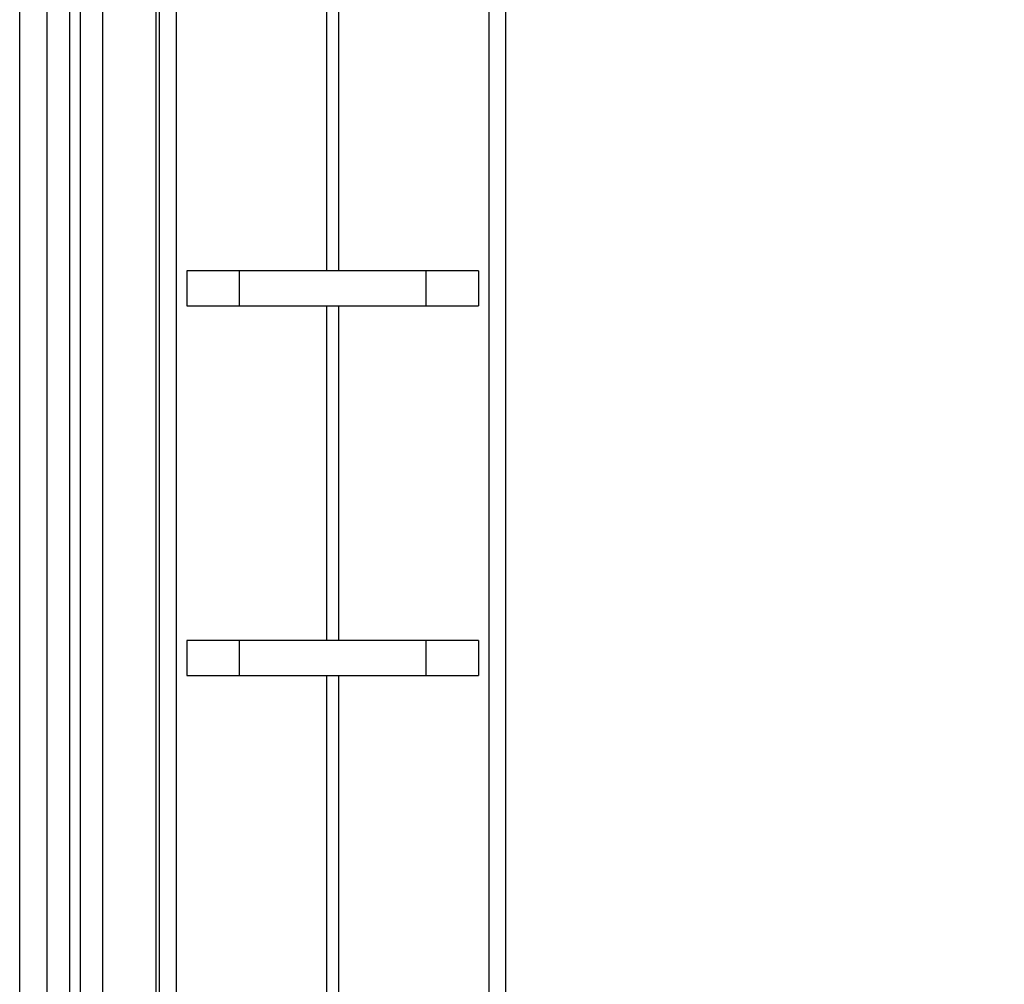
# Model space of a CAD drawing. Header units: inches. Extents: x 0.2 to 16.8, y 0.2 to 10.8.
# Tile 15 of 24: x 8.41 to 8.945, y 5.599 to 6.123. Entities that reach past the tile are written whole.
import ezdxf

# ---------------------------------------------------------------- set-up
doc = ezdxf.new("R2010")
doc.units = ezdxf.units.IN
doc.header["$LTSCALE"] = 0.935
doc.header["$MEASUREMENT"] = 0
doc.layers.get('0').update_dxf_attribs({"linetype": 'CONTINUOUS'})
doc.layers.add('DIMENSIONS', color=7, linetype='CONTINUOUS')
doc.styles.get("Standard").update_dxf_attribs({"font": 'txt', "width": 0.8})
doc.dimstyles.new('DIMSTYLE_4', dxfattribs={"dimtxt": 0.125, "dimasz": 0.18, "dimexe": 0.18, "dimexo": 0.0625, "dimgap": 0.09, "dimtad": 0, "dimtih": 1, "dimtoh": 1, "dimdec": 3, "dimzin": 4, "dimdsep": 46, "dimtxsty": 'STANDARD', "dimblk": '_FILLED', "dimblk1": '_FILLED', "dimblk2": '_FILLED', "dimcen": 0.09, "dimadec": 0, "dimazin": 0, "dimtp": 0.01, "dimtm": 0.01, "dimtfac": 1, "dimtdec": 3, "dimtofl": 0, "dimtmove": 0, "dimatfit": 3, "dimldrblk": '_FILLED', "dimfxl": 1, "dimtolj": 1, "dimtzin": 4, "dimarcsym": 0})

# ---------------------------------------------------------------- blocks, each defined once
blk = doc.blocks.new('_FILLED')
at = {"color": 0, "linetype": 'BYBLOCK'}
blk.add_solid([(0, 0), (-1, 0.1736), (-1, -0.1736)], dxfattribs=at)
blk = doc.blocks.new('*D11')
at = {"layer": 'DIMENSIONS', "color": 2, "linetype": 'CONTINUOUS'}
for p, q in [((8.54675, 8.4171), (10.37391, 8.4171)), ((10.24891, 8.4171), (10.24891, 6.00965)), ((10.24891, 3.35219), (10.24891, 5.75965)), ((8.58555, 3.35219), (10.37391, 3.35219))]:
    blk.add_line(p, q, dxfattribs=at)
at = {"layer": 'DIMENSIONS', "color": 2, "linetype": 'CONTINUOUS', "xscale": 0.18, "yscale": 0.18, "zscale": 0.18}
for p, rotation in [((10.24891, 8.4171), 90), ((10.24891, 3.35219), 270)]:
    blk.add_blockref('_FILLED', p, dxfattribs=dict(at, rotation=rotation))
at = {"layer": 'DIMENSIONS', "color": 2, "linetype": 'CONTINUOUS', "insert": (10.24891, 5.94715), "char_height": 0.125, "width": 1.425, "attachment_point": 2, "line_spacing_factor": 0.9}
blk.add_mtext('5.065{\\Ftxt.shx;\\W1.000000;\\H0.125000; }[128.65]', dxfattribs=at)

msp = doc.modelspace()

# ---------------------------------------------------------------- linework, layer by layer
at = {"color": 9, "linetype": 'CONTINUOUS'}
for p, q in [((8.43705, 8.4171), (8.43705, 3.9741)), ((8.44305, 3.9741), (8.44305, 8.4171)), ((8.48425, 3.9741), (8.48425, 8.0066)), ((8.49501, 7.9771), (8.49501, 3.9771)), ((8.6651, 3.9771), (8.6651, 7.9771)), ((8.57692, 5.9866), (8.57692, 6.16855)), ((8.58319, 6.16855), (8.58319, 5.9866)), ((8.57692, 5.78565), (8.57692, 5.9676)), ((8.58319, 5.9676), (8.58319, 5.78565)), ((8.57692, 5.5847), (8.57692, 5.76665)), ((8.58319, 5.76665), (8.58319, 5.5847))]:
    msp.add_line(p, q, dxfattribs=at)
at = {"color": 6, "linetype": 'CONTINUOUS'}
msp.add_line((8.45505, 8.4171), (8.45505, 3.9741), dxfattribs=at)
at = {"color": 7, "linetype": 'CONTINUOUS'}
for p, q in [((8.41005, 4.2971), (8.41005, 8.4071)), ((8.42505, 4.3171), (8.42505, 8.3871)), ((8.48605, 3.9771), (8.48605, 7.9771)), ((8.67405, 3.9771), (8.67405, 7.9771)), ((8.65931, 5.9866), (8.5008, 5.9866)), ((8.5008, 5.9866), (8.5008, 5.9676)), ((8.5295, 5.9676), (8.5295, 5.9866)), ((8.6306, 5.9866), (8.6306, 5.9676)), ((8.65931, 5.9866), (8.65931, 5.9676)), ((8.5008, 5.9676), (8.65931, 5.9676)), ((8.65931, 5.78565), (8.5008, 5.78565)), ((8.5008, 5.78565), (8.5008, 5.76665)), ((8.5295, 5.76665), (8.5295, 5.78565)), ((8.6306, 5.78565), (8.6306, 5.76665)), ((8.65931, 5.78565), (8.65931, 5.76665)), ((8.5008, 5.76665), (8.65931, 5.76665))]:
    msp.add_line(p, q, dxfattribs=at)

# ---------------------------------------------------------------- dimensions: what is measured, and where the dimension line sits
at = {"layer": 'DIMENSIONS', "color": 2, "linetype": 'CONTINUOUS'}
dim = msp.add_linear_dim(base=(10.24891, 3.35219), p1=(8.54675, 8.4171), p2=(8.58555, 3.35219), angle=270, dimstyle='DIMSTYLE_4', dxfattribs=at)
dim.commit()
dim.dimension.update_dxf_attribs({"geometry": '*D11', "text_midpoint": (10.09891, 5.88465), "dimtype": 160})

doc.saveas('drawing.dxf')
